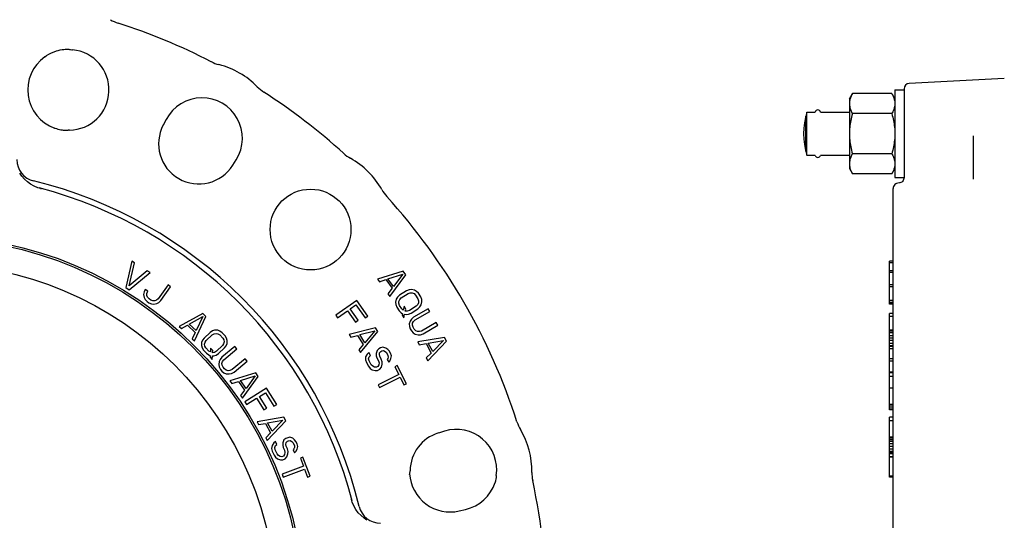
# Model space of a CAD drawing. Header units: inches. Extents: x 0 to 22, y 0 to 17.
# Tile 5 of 10: x 4.9 to 10.2, y 6.3 to 9. Entities that reach past the tile are written whole.
import ezdxf

# ---------------------------------------------------------------- set-up
doc = ezdxf.new("R2010")
doc.units = ezdxf.units.IN
doc.header["$LTSCALE"] = 1.21
doc.header["$MEASUREMENT"] = 0
doc.layers.get('0').update_dxf_attribs({"linetype": 'CONTINUOUS'})

msp = doc.modelspace()

# ---------------------------------------------------------------- linework, layer by layer
at = {"color": 7, "linetype": 'CONTINUOUS'}
for p, q in [((5.1532, 8.803), (5.1532, 8.803)), ((5.1659, 8.8031), (5.1714, 8.8029)), ((5.1698, 8.803), (5.1721, 8.8027)), ((5.1721, 8.8027), (5.1788, 8.8019)), ((5.1788, 8.8019), (5.185, 8.8009)), ((5.1847, 8.8009), (5.1898, 8.8002)), ((5.185, 8.8009), (5.1847, 8.8009)), ((10.2042, 8.6458), (9.6924, 8.6189)), ((9.6644, 8.5894), (9.6644, 8.1118)), ((9.3701, 8.5356), (9.3868, 8.5646)), ((9.3701, 8.5356), (9.3701, 8.1616)), ((9.5985, 8.5646), (9.3868, 8.5646)), ((9.5985, 8.5646), (9.6152, 8.5356)), ((9.6152, 8.5848), (9.6152, 8.1124)), ((9.6152, 8.5848), (9.6644, 8.5848)), ((9.1356, 8.2541), (9.1356, 8.4431)), ((9.1417, 8.2322), (9.1417, 8.4651)), ((9.1417, 8.4651), (9.1869, 8.4651)), ((9.2147, 8.4651), (9.3701, 8.4651)), ((9.5985, 8.4566), (9.3868, 8.4566)), ((5.6938, 8.4259), (5.6777, 8.3954)), ((5.1463, 8.366), (5.1409, 8.3665)), ((5.1539, 8.3655), (5.1463, 8.366)), ((5.1597, 8.3654), (5.1539, 8.3655)), ((5.1594, 8.366), (5.1558, 8.3655)), ((5.1634, 8.3667), (5.1594, 8.366)), ((5.1597, 8.3654), (5.1597, 8.3654)), ((5.1634, 8.3667), (5.1636, 8.3667)), ((10.0384, 8.1037), (10.0384, 8.3366)), ((9.1417, 8.2322), (9.1869, 8.2322)), ((9.2147, 8.2322), (9.3701, 8.2322)), ((9.5985, 8.2407), (9.3868, 8.2407)), ((6.0521, 8.1793), (6.0704, 8.2085)), ((9.3701, 8.1616), (9.3868, 8.1327)), ((9.5985, 8.1327), (9.6152, 8.1616)), ((9.5985, 8.1327), (9.3868, 8.1327)), ((9.6152, 8.1124), (9.6644, 8.1124)), ((9.6393, 8.0833), (9.6304, 8.082)), ((5.0165, 8.0529), (5.0202, 8.0518)), ((9.6053, 5.9838), (9.6053, 8.0528)), ((5.5085, 7.6622), (5.4754, 7.5208)), ((5.4944, 7.5297), (5.5232, 7.6532)), ((5.5232, 7.6532), (5.5085, 7.6622)), ((9.5857, 7.4309), (9.5857, 7.6622)), ((9.6053, 7.6622), (9.5857, 7.6622)), ((9.6053, 7.6532), (9.5857, 7.6532)), ((5.5916, 7.611), (5.4944, 7.5297)), ((5.4949, 7.5087), (5.6063, 7.602)), ((5.6063, 7.602), (5.5916, 7.611)), ((6.9694, 7.6084), (6.8305, 7.566)), ((6.887, 7.5674), (6.9665, 7.5923)), ((6.897, 7.4724), (6.9827, 7.5897)), ((6.9665, 7.5923), (6.917, 7.5253)), ((6.9827, 7.5897), (6.9694, 7.6084)), ((9.6053, 7.611), (9.5857, 7.611)), ((9.6053, 7.602), (9.5857, 7.602)), ((5.7031, 7.5345), (5.6505, 7.4603)), ((5.7171, 7.5245), (5.7031, 7.5345)), ((6.8305, 7.566), (6.8405, 7.552)), ((6.8405, 7.552), (6.8758, 7.563)), ((6.8758, 7.563), (6.9091, 7.5162)), ((6.917, 7.5253), (6.887, 7.5674)), ((9.6053, 7.5345), (9.5857, 7.5345)), ((5.4754, 7.5208), (5.4949, 7.5087)), ((5.5741, 7.4965), (5.572, 7.4836)), ((5.572, 7.4836), (5.5746, 7.4674)), ((5.5802, 7.5101), (5.5741, 7.4965)), ((5.5943, 7.5001), (5.5802, 7.5101)), ((5.5895, 7.4784), (5.5899, 7.4889)), ((5.5931, 7.4687), (5.5895, 7.4784)), ((5.5899, 7.4889), (5.5943, 7.5001)), ((5.6646, 7.4503), (5.7171, 7.5245)), ((6.9091, 7.5162), (6.8871, 7.4864)), ((6.8871, 7.4864), (6.897, 7.4724)), ((6.9494, 7.4788), (6.9386, 7.4684)), ((6.9863, 7.5026), (6.9494, 7.4788)), ((6.9587, 7.4643), (6.9957, 7.4881)), ((7.0002, 7.5081), (6.9863, 7.5026)), ((6.9957, 7.4881), (7.0071, 7.492)), ((7.0132, 7.5096), (7.0002, 7.5081)), ((7.0071, 7.492), (7.0176, 7.492)), ((7.0293, 7.5063), (7.0132, 7.5096)), ((7.0176, 7.492), (7.0272, 7.4879)), ((7.0272, 7.4879), (7.0359, 7.4798)), ((7.0404, 7.4998), (7.0293, 7.5063)), ((7.0359, 7.4798), (7.0483, 7.4605)), ((7.0506, 7.4894), (7.0404, 7.4998)), ((7.0631, 7.4701), (7.0506, 7.4894)), ((9.6053, 7.5245), (9.5857, 7.5245)), ((5.5746, 7.4674), (5.5806, 7.456)), ((5.5806, 7.456), (5.5906, 7.4453)), ((5.5906, 7.4453), (5.6, 7.4386)), ((5.6008, 7.4596), (5.5931, 7.4687)), ((5.6, 7.4386), (5.6134, 7.4327)), ((5.6101, 7.453), (5.6008, 7.4596)), ((5.6212, 7.4487), (5.6101, 7.453)), ((5.6134, 7.4327), (5.6261, 7.4309)), ((5.6316, 7.4485), (5.6212, 7.4487)), ((5.6261, 7.4309), (5.6423, 7.4338)), ((5.6414, 7.4524), (5.6316, 7.4485)), ((5.6505, 7.4603), (5.6414, 7.4524)), ((5.6423, 7.4338), (5.6537, 7.44)), ((5.6537, 7.44), (5.6646, 7.4503)), ((6.7193, 7.4513), (6.6063, 7.3723)), ((6.6835, 7.4052), (6.7147, 7.4271)), ((6.7147, 7.4271), (6.764, 7.3565)), ((6.7785, 7.3665), (6.7193, 7.4513)), ((6.9318, 7.4572), (6.9282, 7.4412)), ((6.9282, 7.4412), (6.9295, 7.4284)), ((6.9295, 7.4284), (6.9348, 7.4148)), ((6.9386, 7.4684), (6.9318, 7.4572)), ((6.9458, 7.4355), (6.9461, 7.4459)), ((6.9496, 7.4243), (6.9458, 7.4355)), ((6.9461, 7.4459), (6.9504, 7.4555)), ((6.962, 7.405), (6.9496, 7.4243)), ((6.9504, 7.4555), (6.9587, 7.4643)), ((6.9737, 7.4193), (6.9691, 7.3993)), ((6.983, 7.4048), (6.9737, 7.4193)), ((7.0392, 7.4205), (7.0022, 7.3967)), ((7.0475, 7.4293), (7.0392, 7.4205)), ((7.0518, 7.4389), (7.0475, 7.4293)), ((7.0483, 7.4605), (7.052, 7.4493)), ((7.052, 7.4493), (7.0518, 7.4389)), ((7.0593, 7.4164), (7.066, 7.4276)), ((7.0684, 7.4564), (7.0631, 7.4701)), ((7.066, 7.4276), (7.0697, 7.4436)), ((7.0697, 7.4436), (7.0684, 7.4564)), ((9.6053, 7.4503), (9.5857, 7.4503)), ((9.6053, 7.44), (9.5857, 7.44)), ((9.6053, 7.4338), (9.5857, 7.4338)), ((9.6053, 7.4309), (9.5857, 7.4309)), ((5.8899, 7.3805), (5.7624, 7.3109)), ((5.9067, 7.3649), (5.8899, 7.3805)), ((6.6063, 7.3723), (6.6162, 7.3582)), ((6.6162, 7.3582), (6.669, 7.3952)), ((6.669, 7.3952), (6.7118, 7.334)), ((6.7262, 7.344), (6.6835, 7.4052)), ((6.764, 7.3565), (6.7785, 7.3665)), ((6.9348, 7.4148), (6.9472, 7.3955)), ((6.9472, 7.3955), (6.9575, 7.385)), ((6.9575, 7.385), (6.9646, 7.3793)), ((6.9691, 7.3993), (6.962, 7.405)), ((6.9646, 7.3793), (6.9628, 7.3713)), ((6.9628, 7.3713), (6.9721, 7.3568)), ((6.9721, 7.3568), (6.9767, 7.3768)), ((6.9767, 7.3768), (6.9847, 7.3752)), ((6.9803, 7.3928), (6.983, 7.4048)), ((6.9908, 7.3928), (6.9803, 7.3928)), ((6.9847, 7.3752), (6.9977, 7.3767)), ((7.0022, 7.3967), (6.9908, 7.3928)), ((6.9977, 7.3767), (7.0115, 7.3822)), ((7.0115, 7.3822), (7.0485, 7.406)), ((7.103, 7.4066), (7.0245, 7.3608)), ((7.0332, 7.3459), (7.1117, 7.3917)), ((7.0485, 7.406), (7.0593, 7.4164)), ((7.1117, 7.3917), (7.103, 7.4066)), ((9.5857, 6.8616), (9.5857, 7.3805)), ((9.6053, 7.3805), (9.5857, 7.3805)), ((5.775, 7.2992), (5.8074, 7.3171)), ((5.8074, 7.3171), (5.8495, 7.278)), ((5.8175, 7.3238), (5.8903, 7.3641)), ((5.8553, 7.2886), (5.8175, 7.3238)), ((5.8465, 7.2327), (5.9067, 7.3649)), ((5.8903, 7.3641), (5.8553, 7.2886)), ((6.7118, 7.334), (6.7262, 7.344)), ((7.0061, 7.3401), (7.0017, 7.3243)), ((7.0017, 7.3243), (7.0025, 7.3114)), ((7.0133, 7.351), (7.0061, 7.3401)), ((7.0245, 7.3608), (7.0133, 7.351)), ((7.0191, 7.3178), (7.0198, 7.3282)), ((7.0223, 7.3064), (7.0191, 7.3178)), ((7.0198, 7.3282), (7.0245, 7.3376)), ((7.0245, 7.3376), (7.0332, 7.3459)), ((7.1464, 7.3322), (7.0679, 7.2864)), ((7.0766, 7.2716), (7.1551, 7.3174)), ((7.1551, 7.3174), (7.1464, 7.3322)), ((9.6053, 7.3649), (9.5857, 7.3649)), ((5.7624, 7.3109), (5.775, 7.2992)), ((5.8495, 7.278), (5.8339, 7.2444)), ((5.9291, 7.2787), (5.897, 7.2486)), ((5.9088, 7.236), (5.9409, 7.2662)), ((5.9417, 7.2867), (5.9291, 7.2787)), ((5.9409, 7.2662), (5.9514, 7.2721)), ((5.9542, 7.2905), (5.9417, 7.2867)), ((5.9514, 7.2721), (5.9617, 7.2739)), ((5.9706, 7.2902), (5.9542, 7.2905)), ((5.9617, 7.2739), (5.9719, 7.2717)), ((5.9827, 7.2858), (5.9706, 7.2902)), ((5.9719, 7.2717), (5.9819, 7.2653)), ((5.9819, 7.2653), (5.9976, 7.2486)), ((5.9947, 7.2773), (5.9827, 7.2858)), ((6.0104, 7.2606), (5.9947, 7.2773)), ((6.0181, 7.2481), (6.0104, 7.2606)), ((6.8194, 7.303), (6.6783, 7.2685)), ((6.6783, 7.2685), (6.6875, 7.254)), ((6.6875, 7.254), (6.7234, 7.2629)), ((6.7234, 7.2629), (6.7539, 7.2143)), ((6.7348, 7.2668), (6.8156, 7.287)), ((6.7623, 7.223), (6.7348, 7.2668)), ((6.7394, 7.1713), (6.8316, 7.2835)), ((6.8156, 7.287), (6.7623, 7.223)), ((6.8316, 7.2835), (6.8194, 7.303)), ((7.0025, 7.3114), (7.0072, 7.2975)), ((7.0072, 7.2975), (7.0129, 7.2876)), ((7.0129, 7.2876), (7.0227, 7.2767)), ((7.0281, 7.2965), (7.0223, 7.3064)), ((7.0227, 7.2767), (7.0336, 7.2697)), ((7.0365, 7.288), (7.0281, 7.2965)), ((7.0336, 7.2697), (7.0495, 7.2657)), ((7.0459, 7.2835), (7.0365, 7.288)), ((7.0563, 7.283), (7.0459, 7.2835)), ((7.0495, 7.2657), (7.0625, 7.2666)), ((7.0679, 7.2864), (7.0563, 7.283)), ((7.0625, 7.2666), (7.0766, 7.2716)), ((9.6053, 7.2905), (9.5857, 7.2905)), ((9.6053, 7.2902), (9.5857, 7.2902)), ((9.6053, 7.2858), (9.5857, 7.2858)), ((9.6053, 7.2773), (9.5857, 7.2773)), ((9.6053, 7.2606), (9.5857, 7.2606)), ((5.8339, 7.2444), (5.8465, 7.2327)), ((5.8837, 7.2243), (5.883, 7.2079)), ((5.883, 7.2079), (5.8866, 7.1955)), ((5.8883, 7.2365), (5.8837, 7.2243)), ((5.897, 7.2486), (5.8883, 7.2365)), ((5.8998, 7.2157), (5.9022, 7.2259)), ((5.9014, 7.2054), (5.8998, 7.2157)), ((5.9022, 7.2259), (5.9088, 7.236)), ((5.9959, 7.2076), (5.9638, 7.1775)), ((6.0025, 7.2177), (5.9959, 7.2076)), ((5.9976, 7.2486), (6.0033, 7.2382)), ((6.005, 7.2279), (6.0025, 7.2177)), ((6.0033, 7.2382), (6.005, 7.2279)), ((6.0164, 7.2071), (6.021, 7.2194)), ((6.0217, 7.2358), (6.0181, 7.2481)), ((6.021, 7.2194), (6.0217, 7.2358)), ((6.7539, 7.2143), (6.7302, 7.1859)), ((7.1907, 7.2514), (7.0473, 7.2279)), ((7.0473, 7.2279), (7.0554, 7.2126)), ((7.0554, 7.2126), (7.0918, 7.2188)), ((7.0918, 7.2188), (7.1186, 7.168)), ((7.1008, 7.1262), (7.2014, 7.231)), ((7.1036, 7.2218), (7.1856, 7.2357)), ((7.1276, 7.176), (7.1036, 7.2218)), ((7.1856, 7.2357), (7.1276, 7.176)), ((7.2014, 7.231), (7.1907, 7.2514)), ((9.6053, 7.2481), (9.5857, 7.2481)), ((9.6053, 7.2358), (9.5857, 7.2358)), ((9.6053, 7.2194), (9.5857, 7.2194)), ((5.8866, 7.1955), (5.8943, 7.183)), ((5.8943, 7.183), (5.91, 7.1663)), ((5.9071, 7.195), (5.9014, 7.2054)), ((5.9228, 7.1783), (5.9071, 7.195)), ((5.91, 7.1663), (5.922, 7.1578)), ((5.922, 7.1578), (5.93, 7.1535)), ((5.9309, 7.174), (5.9228, 7.1783)), ((5.9317, 7.1945), (5.9309, 7.174)), ((5.9435, 7.182), (5.9317, 7.1945)), ((5.943, 7.1697), (5.9435, 7.182)), ((5.9533, 7.1715), (5.943, 7.1697)), ((5.9505, 7.1531), (5.963, 7.157)), ((5.9638, 7.1775), (5.9533, 7.1715)), ((5.963, 7.157), (5.9756, 7.1649)), ((5.9756, 7.1649), (6.0077, 7.195)), ((6.0628, 7.203), (5.9927, 7.1452)), ((6.0037, 7.1319), (6.0738, 7.1897)), ((6.0077, 7.195), (6.0164, 7.2071)), ((6.0738, 7.1897), (6.0628, 7.203)), ((6.7302, 7.1859), (6.7394, 7.1713)), ((6.7755, 7.1619), (6.7669, 7.1472)), ((6.7843, 7.1702), (6.7755, 7.1619)), ((6.7927, 7.1551), (6.7843, 7.1702)), ((6.7865, 7.1483), (6.7927, 7.1551)), ((6.8283, 7.1817), (6.8237, 7.1659)), ((6.8237, 7.1659), (6.8242, 7.153)), ((6.8371, 7.1899), (6.8283, 7.1817)), ((6.8473, 7.1957), (6.8371, 7.1899)), ((6.8409, 7.1592), (6.8418, 7.1695)), ((6.8426, 7.1502), (6.8409, 7.1592)), ((6.8418, 7.1695), (6.8481, 7.1763)), ((6.8589, 7.1989), (6.8473, 7.1957)), ((6.8481, 7.1763), (6.8532, 7.1792)), ((6.8532, 7.1792), (6.8623, 7.181)), ((6.8748, 7.1946), (6.8589, 7.1989)), ((6.8623, 7.181), (6.8716, 7.1764)), ((6.8716, 7.1764), (6.8784, 7.1703)), ((6.8855, 7.1875), (6.8748, 7.1946)), ((6.8784, 7.1703), (6.8868, 7.1553)), ((6.8937, 7.1789), (6.8855, 7.1875)), ((6.8868, 7.1553), (6.8885, 7.1464)), ((6.9007, 7.1664), (6.8937, 7.1789)), ((6.9052, 7.1525), (6.9007, 7.1664)), ((7.1186, 7.168), (7.0928, 7.1415)), ((9.6053, 7.2071), (9.5857, 7.2071)), ((9.6053, 7.203), (9.5857, 7.203)), ((9.6053, 7.1897), (9.5857, 7.1897)), ((5.93, 7.1535), (5.9297, 7.1453)), ((5.9297, 7.1453), (5.9414, 7.1328)), ((5.9414, 7.1328), (5.9423, 7.1533)), ((5.9423, 7.1533), (5.9505, 7.1531)), ((5.9778, 7.1218), (5.9761, 7.1055)), ((5.9761, 7.1055), (5.9789, 7.0929)), ((5.9832, 7.1337), (5.9778, 7.1218)), ((5.9927, 7.1452), (5.9832, 7.1337)), ((5.9933, 7.1122), (5.9964, 7.1223)), ((5.9943, 7.1019), (5.9933, 7.1122)), ((5.9993, 7.0911), (5.9943, 7.1019)), ((5.9964, 7.1223), (6.0037, 7.1319)), ((6.1176, 7.1366), (6.0475, 7.0788)), ((6.0584, 7.0655), (6.1286, 7.1233)), ((6.1286, 7.1233), (6.1176, 7.1366)), ((6.7669, 7.1472), (6.7663, 7.1304)), ((6.7663, 7.1304), (6.7708, 7.1165)), ((6.7708, 7.1165), (6.782, 7.0964)), ((6.783, 7.1365), (6.7865, 7.1483)), ((6.7861, 7.1251), (6.783, 7.1365)), ((6.7973, 7.105), (6.7861, 7.1251)), ((6.8055, 7.0965), (6.7973, 7.105)), ((6.8242, 7.153), (6.8272, 7.1416)), ((6.8272, 7.1416), (6.8357, 7.1266)), ((6.8379, 7.1048), (6.833, 7.0954)), ((6.8357, 7.1266), (6.8387, 7.1151)), ((6.8387, 7.1151), (6.8379, 7.1048)), ((6.851, 7.1352), (6.8426, 7.1502)), ((6.8555, 7.1212), (6.851, 7.1352)), ((6.8514, 7.0926), (6.856, 7.1084)), ((6.856, 7.1084), (6.8555, 7.1212)), ((6.8862, 7.1385), (6.8825, 7.1331)), ((6.8825, 7.1331), (6.8909, 7.1181)), ((6.8885, 7.1464), (6.8862, 7.1385)), ((6.8909, 7.1181), (6.8972, 7.1249)), ((6.8972, 7.1249), (6.9032, 7.1381)), ((6.9032, 7.1381), (6.9052, 7.1525)), ((7.0928, 7.1415), (7.1008, 7.1262)), ((9.6053, 7.1366), (9.5857, 7.1366)), ((9.6053, 7.1233), (9.5857, 7.1233)), ((5.9789, 7.0929), (5.9857, 7.08)), ((5.9857, 7.08), (5.993, 7.0711)), ((5.993, 7.0711), (6.0044, 7.0619)), ((6.0066, 7.0823), (5.9993, 7.0911)), ((6.0044, 7.0619), (6.0162, 7.0567)), ((6.0162, 7.0753), (6.0066, 7.0823)), ((6.0262, 7.0724), (6.0162, 7.0753)), ((6.0162, 7.0567), (6.0326, 7.0553)), ((6.0366, 7.0735), (6.0262, 7.0724)), ((6.0326, 7.0553), (6.0453, 7.0584)), ((6.1751, 7.0609), (6.0364, 7.0175)), ((6.0475, 7.0788), (6.0366, 7.0735)), ((6.0453, 7.0584), (6.0584, 7.0655)), ((6.1885, 7.0422), (6.1751, 7.0609)), ((6.782, 7.0964), (6.7916, 7.0854)), ((6.7916, 7.0854), (6.8023, 7.0782)), ((6.8023, 7.0782), (6.8182, 7.0739)), ((6.8148, 7.0918), (6.8055, 7.0965)), ((6.8253, 7.0911), (6.8148, 7.0918)), ((6.8182, 7.0739), (6.8312, 7.0747)), ((6.833, 7.0954), (6.8253, 7.0911)), ((6.8312, 7.0747), (6.844, 7.0819)), ((6.9446, 7.0526), (6.8344, 6.9975)), ((6.844, 7.0819), (6.8514, 7.0926)), ((6.9371, 7.1002), (6.924, 7.0936)), ((6.924, 7.0936), (6.9446, 7.0526)), ((6.9859, 7.0026), (6.9371, 7.1002)), ((9.6053, 7.0655), (9.5857, 7.0655)), ((9.6053, 7.0609), (9.5857, 7.0609)), ((6.0364, 7.0175), (6.0465, 7.0036)), ((6.0465, 7.0036), (6.0818, 7.0148)), ((6.0818, 7.0148), (6.1153, 6.9683)), ((6.0929, 7.0194), (6.1723, 7.0447)), ((6.1232, 6.9774), (6.0929, 7.0194)), ((6.1036, 6.9244), (6.1885, 7.0422)), ((6.1723, 7.0447), (6.1232, 6.9774)), ((6.8344, 6.9975), (6.8421, 6.9821)), ((6.8421, 6.9821), (6.9523, 7.0372)), ((6.9523, 7.0372), (6.9728, 6.9961)), ((6.9728, 6.9961), (6.9859, 7.0026)), ((9.6053, 7.0422), (9.5857, 7.0422)), ((6.1153, 6.9683), (6.0935, 6.9384)), ((6.233, 6.9784), (6.1162, 6.9052)), ((6.195, 6.9342), (6.2273, 6.9544)), ((6.2273, 6.9544), (6.273, 6.8814)), ((6.2879, 6.8908), (6.233, 6.9784)), ((9.6053, 6.9784), (9.5857, 6.9784)), ((6.0935, 6.9384), (6.1036, 6.9244)), ((6.1162, 6.9052), (6.1254, 6.8906)), ((6.1254, 6.8906), (6.1801, 6.9249)), ((6.1801, 6.9249), (6.2197, 6.8616)), ((6.2346, 6.8709), (6.195, 6.9342)), ((6.273, 6.8814), (6.2879, 6.8908)), ((9.6053, 6.8908), (9.5857, 6.8908)), ((6.2197, 6.8616), (6.2346, 6.8709)), ((9.6053, 6.8814), (9.5857, 6.8814)), ((9.6053, 6.8709), (9.5857, 6.8709)), ((9.6053, 6.8616), (9.5857, 6.8616)), ((6.3259, 6.8229), (6.1828, 6.7978)), ((6.1828, 6.7978), (6.191, 6.7827)), ((6.191, 6.7827), (6.2274, 6.7893)), ((6.2274, 6.7893), (6.2547, 6.7388)), ((6.2374, 6.6968), (6.3368, 6.8026)), ((6.2391, 6.7923), (6.3211, 6.8072)), ((6.2637, 6.7469), (6.2391, 6.7923)), ((6.3211, 6.8072), (6.2637, 6.7469)), ((6.3368, 6.8026), (6.3259, 6.8229)), ((9.5857, 6.4994), (9.5857, 6.8229)), ((9.6053, 6.8229), (9.5857, 6.8229)), ((9.6053, 6.8026), (9.5857, 6.8026)), ((6.2547, 6.7388), (6.2292, 6.7119)), ((7.1911, 6.7476), (7.1582, 6.7374)), ((6.2292, 6.7119), (6.2374, 6.6968)), ((6.2727, 6.6845), (6.263, 6.6706)), ((6.2822, 6.692), (6.2727, 6.6845)), ((6.2893, 6.6763), (6.2822, 6.692)), ((6.321, 6.6845), (6.3205, 6.6717)), ((6.3269, 6.6999), (6.321, 6.6845)), ((6.3364, 6.7074), (6.3269, 6.6999)), ((6.3471, 6.7122), (6.3364, 6.7074)), ((6.3377, 6.6764), (6.3394, 6.6866)), ((6.3394, 6.6866), (6.3462, 6.6929)), ((6.3462, 6.6929), (6.3516, 6.6954)), ((6.3589, 6.7145), (6.3471, 6.7122)), ((6.3516, 6.6954), (6.3608, 6.6964)), ((6.3744, 6.709), (6.3589, 6.7145)), ((6.3608, 6.6964), (6.3697, 6.691)), ((6.3697, 6.691), (6.3759, 6.6844)), ((6.3845, 6.701), (6.3744, 6.709)), ((6.3759, 6.6844), (6.3831, 6.6688)), ((6.3919, 6.6917), (6.3845, 6.701)), ((6.3979, 6.6787), (6.3919, 6.6917)), ((6.4012, 6.6644), (6.3979, 6.6787)), ((9.6053, 6.7145), (9.5857, 6.7145)), ((9.6053, 6.709), (9.5857, 6.709)), ((9.6053, 6.701), (9.5857, 6.701)), ((9.6053, 6.6917), (9.5857, 6.6917)), ((9.6053, 6.6787), (9.5857, 6.6787)), ((6.263, 6.6706), (6.2609, 6.6539)), ((6.2609, 6.6539), (6.2642, 6.6396)), ((6.2642, 6.6396), (6.2738, 6.6187)), ((6.2781, 6.6586), (6.2825, 6.6701)), ((6.2802, 6.6469), (6.2781, 6.6586)), ((6.2898, 6.626), (6.2802, 6.6469)), ((6.2825, 6.6701), (6.2893, 6.6763)), ((6.2972, 6.6168), (6.2898, 6.626)), ((6.3205, 6.6717), (6.3226, 6.66)), ((6.3226, 6.66), (6.3298, 6.6443)), ((6.3298, 6.6443), (6.3319, 6.6327)), ((6.3319, 6.6327), (6.3301, 6.6224)), ((6.3386, 6.6673), (6.3377, 6.6764)), ((6.3458, 6.6517), (6.3386, 6.6673)), ((6.3427, 6.6092), (6.3485, 6.6245)), ((6.3491, 6.6374), (6.3458, 6.6517)), ((6.3485, 6.6245), (6.3491, 6.6374)), ((6.3811, 6.652), (6.3769, 6.647)), ((6.3769, 6.647), (6.3841, 6.6313)), ((6.384, 6.6597), (6.3811, 6.652)), ((6.3831, 6.6688), (6.384, 6.6597)), ((6.3841, 6.6313), (6.3909, 6.6376)), ((6.3909, 6.6376), (6.398, 6.6503)), ((6.398, 6.6503), (6.4012, 6.6644)), ((9.6053, 6.6644), (9.5857, 6.6644)), ((9.6053, 6.6503), (9.5857, 6.6503)), ((9.6053, 6.6376), (9.5857, 6.6376)), ((9.6053, 6.6313), (9.5857, 6.6313)), ((9.6053, 6.6245), (9.5857, 6.6245)), ((6.2738, 6.6187), (6.2824, 6.6069)), ((6.2824, 6.6069), (6.2926, 6.5989)), ((6.2926, 6.5989), (6.308, 6.5933)), ((6.3062, 6.6114), (6.2972, 6.6168)), ((6.3165, 6.6099), (6.3062, 6.6114)), ((6.308, 6.5933), (6.321, 6.593)), ((6.3245, 6.6135), (6.3165, 6.6099)), ((6.321, 6.593), (6.3344, 6.5991)), ((6.3301, 6.6224), (6.3245, 6.6135)), ((6.3344, 6.5991), (6.3427, 6.6092)), ((6.4294, 6.6076), (6.4157, 6.6023)), ((6.4157, 6.6023), (6.4321, 6.5594)), ((6.4683, 6.5057), (6.4294, 6.6076)), ((9.6053, 6.6092), (9.5857, 6.6092)), ((9.6053, 6.6076), (9.5857, 6.6076)), ((6.4321, 6.5594), (6.3171, 6.5155)), ((6.3232, 6.4994), (6.4382, 6.5434)), ((6.4382, 6.5434), (6.4546, 6.5005)), ((7.0036, 6.5147), (7.0044, 6.5202)), ((7.0044, 6.5202), (7.0052, 6.5254)), ((7.0052, 6.5255), (7.0052, 6.5254)), ((6.3171, 6.5155), (6.3232, 6.4994)), ((6.4546, 6.5005), (6.4683, 6.5057)), ((7.0033, 6.5175), (7.0033, 6.5174)), ((7.4645, 6.4732), (7.4641, 6.4712)), ((7.4642, 6.4715), (7.4642, 6.4715)), ((7.4676, 6.4892), (7.4664, 6.4822)), ((7.4664, 6.4822), (7.4664, 6.4822)), ((7.4698, 6.5086), (7.4693, 6.5044)), ((9.6053, 6.5057), (9.5857, 6.5057)), ((9.6053, 6.5005), (9.5857, 6.5005)), ((9.6053, 6.4994), (9.5857, 6.4994)), ((6.6892, 6.3827), (6.6903, 6.3791)), ((7.2705, 6.3179), (7.3041, 6.3255))]:
    msp.add_line(p, q, dxfattribs=at)
for points in [[(5.103, 8.7942), (5.1123, 8.7968), (5.1234, 8.7993), (5.1334, 8.8011), (5.1421, 8.8022), (5.1493, 8.8028), (5.1532, 8.803)], [(5.1532, 8.803), (5.1587, 8.8031), (5.1659, 8.8031)], [(5.0393, 8.7625), (5.0495, 8.7695), (5.0621, 8.777), (5.0758, 8.7838), (5.0904, 8.7899), (5.103, 8.7942)], [(5.1409, 8.3665), (5.1345, 8.3672), (5.1271, 8.3684), (5.1196, 8.3699), (5.1119, 8.3717), (5.1041, 8.3739), (5.0962, 8.3764), (5.0918, 8.378)], [(5.1724, 8.3675), (5.1663, 8.3671), (5.1636, 8.3667)], [(5.0165, 8.0529), (5.0024, 8.0575), (4.9824, 8.0661), (4.9636, 8.0769), (4.9461, 8.0897), (4.93, 8.1044), (4.9157, 8.1207), (4.9048, 8.1362)], [(9.6644, 8.1124), (9.6638, 8.1069), (9.6623, 8.1015), (9.6597, 8.0965), (9.6562, 8.0921), (9.652, 8.0885), (9.6472, 8.0857), (9.6419, 8.0838), (9.6393, 8.0833)], [(9.6304, 8.082), (9.6247, 8.0805), (9.6195, 8.078), (9.6148, 8.0745), (9.6109, 8.07), (9.6078, 8.0647), (9.606, 8.0589), (9.6053, 8.0528)], [(7.0052, 6.5255), (7.0056, 6.5287), (7.006, 6.5343)], [(7.4664, 6.4822), (7.4656, 6.4781), (7.4645, 6.4732)], [(7.4693, 6.5044), (7.4686, 6.497), (7.4676, 6.4892)], [(6.7736, 6.2674), (6.7584, 6.2782), (6.742, 6.2925), (6.7273, 6.3085), (6.7145, 6.326), (6.7037, 6.3448), (6.695, 6.3647), (6.6903, 6.3791)]]:
    msp.add_lwpolyline(points, dxfattribs=at)
for centre, radius in [((6.4702, 7.8328), 0.2174), ((4.4171, 5.7797), 2.0188), ((4.4171, 5.7797), 2.0079), ((4.4171, 5.7797), 1.8701)]:
    msp.add_circle(centre, radius, dxfattribs=at)
for centre, radius, start, end in [((5.4955, 9.1343), 0.2, 239.2712, 252.1788), ((4.4171, 5.7797), 3.3236, 62.8212, 72.1788), ((5.1686, 8.5843), 0.2169, 270.9887, 84.4085), ((5.1686, 8.5843), 0.2201, 125.9713, 249.5833), ((6.0266, 8.9143), 0.2, 242.8212, 255.7288), ((5.8689, 8.2943), 0.4397, 44.2712, 75.7288), ((6.327, 8.7409), 0.2, 224.2712, 237.1788), ((9.6939, 8.5895), 0.0295, 93, 180), ((5.8861, 8.3241), 0.2175, 327.8867, 152.1133), ((4.4171, 5.7797), 3.3236, 47.8212, 57.1788), ((9.5178, 8.3486), 0.3937, 162.7922, 197.2078), ((9.2008, 8.4618), 0.0148, 13.34, 166.66), ((5.8689, 8.2943), 0.2163, 152.1133, 327.8867), ((6.7831, 8.3909), 0.2, 227.8212, 240.7288), ((6.4702, 7.8328), 0.4397, 29.2712, 60.7288), ((9.2008, 8.2354), 0.0148, 193.34, 346.66), ((5.0077, 8.209), 0.1181, 180, 256.3364), ((4.4171, 5.7797), 2.3819, 13.6636, 76.3364), ((4.4171, 5.7797), 2.3524, 14.5804, 75.4223), ((7.0283, 8.1457), 0.2, 209.2712, 222.1788), ((4.4171, 5.7797), 3.3236, 17.8212, 42.1788), ((7.7717, 6.8581), 0.2, 197.8212, 210.7288), ((7.2217, 6.5312), 0.2158, 107.1243, 179.1737), ((7.255, 6.5401), 0.2171, 351.6335, 107.1243), ((7.2217, 6.5312), 0.4397, 359.2712, 30.7288), ((7.8615, 6.5231), 0.2, 179.2712, 192.1788), ((7.2217, 6.5312), 0.2189, 183.5965, 282.8757), ((7.255, 6.5401), 0.2201, 282.8757, 341.8435), ((4.4171, 5.7797), 3.3236, 347.8212, 12.1788), ((6.8464, 6.3703), 0.1181, 193.6636, 270)]:
    msp.add_arc(centre, radius, start, end, dxfattribs=at)
for points, start_tangent, end_tangent in [([(9.3868, 8.5646), (9.3776, 8.5459), (9.372, 8.5282)], (-0.019697, -0.034117), (-0.008229, -0.038603)), ([(9.5985, 8.5646), (9.6077, 8.5459), (9.6133, 8.5282), (9.6152, 8.5106)], (0.028552, -0.049454), (0, -0.057105)), ([(9.3703, 8.5157), (9.3701, 8.5106)], (-0.000324, -0.005095), (0, -0.005098)), ([(9.3701, 8.5106), (9.372, 8.493), (9.3776, 8.4752), (9.3868, 8.4566)], (0, -0.057105), (0.028552, -0.049454)), ([(9.3705, 8.5186), (9.3703, 8.5157)], (-0.000288, -0.002913), (-0.000185, -0.00292)), ([(9.3707, 8.5201), (9.3705, 8.5186)], (-0.000169, -0.001455), (-0.000144, -0.001457)), ([(9.3708, 8.5215), (9.3707, 8.5201)], (-0.000194, -0.001451), (-0.000169, -0.001454)), ([(9.3715, 8.5258), (9.3708, 8.5215)], (-0.000797, -0.004306), (-0.000581, -0.004341)), ([(9.3718, 8.5273), (9.3715, 8.5258)], (-0.000288, -0.001425), (-0.000265, -0.00143)), ([(9.372, 8.5282), (9.3718, 8.5273)], (-0.000199, -0.000932), (-0.000189, -0.000934)), ([(9.6152, 8.5106), (9.6133, 8.493), (9.6077, 8.4752), (9.5985, 8.4566)], (0, -0.057105), (-0.028552, -0.049454)), ([(9.3868, 8.4566), (9.3776, 8.4194), (9.372, 8.3839), (9.3701, 8.3486)], (-0.030393, -0.105284), (0, -0.109583)), ([(9.5985, 8.4566), (9.6077, 8.4194), (9.6133, 8.3839), (9.6152, 8.3486)], (0.030393, -0.105284), (0, -0.109583)), ([(9.3701, 8.3486), (9.372, 8.3132), (9.3776, 8.2776), (9.3868, 8.2407)], (0, -0.109583), (0.030393, -0.105283)), ([(9.6152, 8.3486), (9.6133, 8.3132), (9.6077, 8.2776), (9.5985, 8.2407)], (0, -0.109583), (-0.030393, -0.105283)), ([(9.3868, 8.2407), (9.3776, 8.222), (9.372, 8.2043), (9.3701, 8.1867)], (-0.028552, -0.049454), (0, -0.057105)), ([(9.5985, 8.2407), (9.6077, 8.222), (9.6133, 8.2043), (9.6152, 8.1867)], (0.028552, -0.049454), (0, -0.057105)), ([(9.3701, 8.1867), (9.372, 8.1691), (9.3736, 8.1627)], (0, -0.024241), (0.006687, -0.02333)), ([(9.3736, 8.1627), (9.3776, 8.1513), (9.3868, 8.1327)], (0.009066, -0.031628), (0.016432, -0.02846)), ([(9.6117, 8.1627), (9.6077, 8.1513), (9.5985, 8.1327)], (-0.009066, -0.031628), (-0.016432, -0.02846)), ([(9.6152, 8.1867), (9.6133, 8.1691), (9.6117, 8.1627)], (0, -0.024241), (-0.006687, -0.02333))]:
    msp.add_spline(points, degree=3, dxfattribs=dict(at, start_tangent=start_tangent, end_tangent=end_tangent))

doc.saveas('drawing.dxf')
